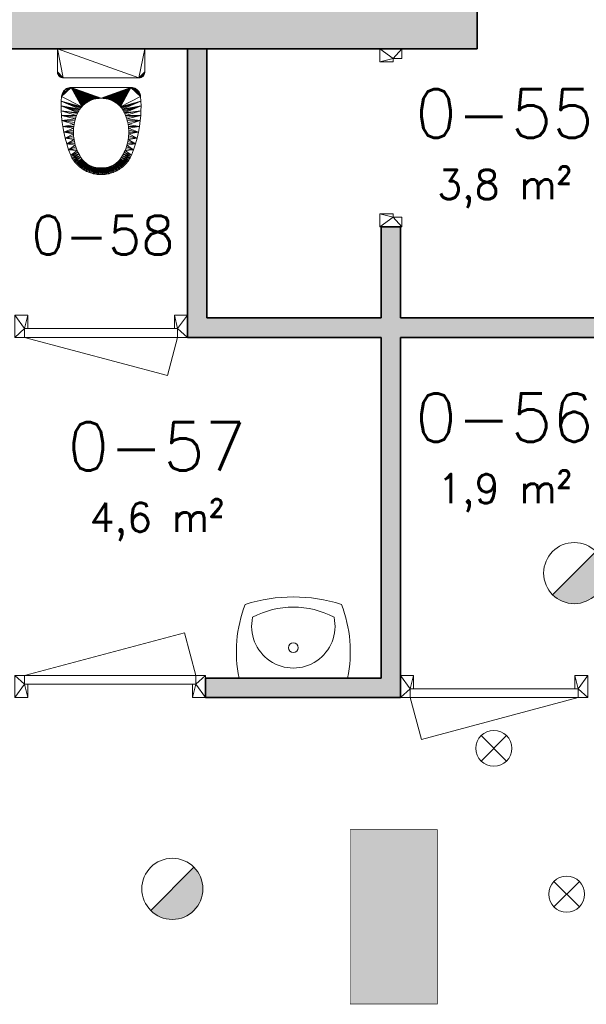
# Model space of a CAD drawing. Header units: millimetres. Extents: x -13022 to 1371524, y -38729 to 632593.
# Tile 253 of 256: x 545541 to 548465, y 584224 to 589308. Entities that reach past the tile are written whole.
import ezdxf

# ---------------------------------------------------------------- set-up
doc = ezdxf.new("R2010")
doc.units = ezdxf.units.MM
doc.header["$LTSCALE"] = 35
for name, color, linetype, lineweight in [('A LIJN 1', 1, 'Continuous', 20), ('A LIJN 2', 2, 'Continuous', 35), ('A LIJN 5', 5, 'Continuous', 13), ('A LIJN 9', 252, 'Continuous', 18), ('A OPMER', 10, 'Continuous', 50), ('Al65----_beveiliging-inst', 92, 'Continuous', 9), ('B95 tekst', 7, 'Continuous', 25), ('brandveiligheid voorzieningen', 10, 'Continuous', 9)]:
    doc.layers.add(name, color=color, linetype=linetype, lineweight=lineweight)
doc.layers.add('Al$8a---_hulplijnen', color=6, linetype='Continuous', plot=False)
doc.styles.add('Algemeen', font='simplex.shx', dxfattribs={"height": 2.5})

# ---------------------------------------------------------------- blocks, each defined once
blk = doc.blocks.new('sink4')
at = {"layer": 'A LIJN 1', "linetype": 'Continuous'}
blk.add_line((0.2800000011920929, 0), (-0.2800000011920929, 0), dxfattribs=at)
for centre, radius, start, end in [((0.3853744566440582, -0.1364820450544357), 0.6792279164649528, 168.4082261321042, 201.1055233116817), ((-0.380484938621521, -0.1364830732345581), 0.67443897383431, 338.7374405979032, 11.67530728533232), ((0, -0.1574999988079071), 0.0250000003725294, 180.0000098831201, 179.9994188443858), ((-0.0001229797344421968, 0.3903213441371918), 0.8103213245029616, 252.1661429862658, 287.833838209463)]:
    blk.add_arc(centre, radius, start, end, dxfattribs=at)
at = {"layer": 'A LIJN 1', "linetype": 'Continuous', "extrusion": (0, 0, -1)}
for centre, radius, start, end in [((-1.044377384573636e-08, -0.2677500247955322), 0.2152500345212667, 347.3196219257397, 192.6803652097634), ((7.200775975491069e-09, 0.07875002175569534), 0.4462500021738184, 241.927507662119, 298.0724822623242)]:
    blk.add_arc(centre, radius, start, end, dxfattribs=at)
blk = doc.blocks.new('wc1')
at = {"layer": 'A LIJN 1', "linetype": 'Continuous'}
mesh = blk.add_polyface(dxfattribs=at)
corners = [(-0.01401017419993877, 0.6495051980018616), (-0.007010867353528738, 0.6499302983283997), (-0.009234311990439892, 0.615458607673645), (-0.07010667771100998, 0.5962308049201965), (-0.0930158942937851, 0.6230137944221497), (-0.08702303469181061, 0.6266548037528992), (-0.04537882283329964, 0.6085883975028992), (-0.06172994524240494, 0.6387125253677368), (-0.05512797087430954, 0.6410757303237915), (-0.06619889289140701, 0.5986909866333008), (-0.08088786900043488, 0.6300504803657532), (-0.09885665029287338, 0.6191335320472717), (-0.07761675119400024, 0.5908586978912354), (-0.08120739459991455, 0.587955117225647), (-0.06219729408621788, 0.6009954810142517), (-0.01384625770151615, 0.6152276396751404), (-0.02098657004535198, 0.6487974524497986), (-0.07462043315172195, 0.6331953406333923), (-0.01844553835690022, 0.614815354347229), (-0.0846809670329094, 0.5849124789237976), (-0.0880320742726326, 0.5817354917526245), (-0.1100439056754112, 0.6106807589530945), (-0.02792864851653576, 0.6478081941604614), (-0.02302502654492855, 0.6142223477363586), (-0.04100377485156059, 0.6100656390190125), (-0.004616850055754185, 0.6155077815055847), (-0.03482505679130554, 0.6465391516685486), (-0.03209627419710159, 0.6124981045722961), (-0.04166451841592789, 0.6449922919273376), (7.75029391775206e-08, 0.6500720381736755), (-1.029152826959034e-06, 0.6153752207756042), (-0.07391460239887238, 0.5936186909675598), (-0.04843584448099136, 0.643170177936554), (-0.06823097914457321, 0.636084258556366), (-0.05393761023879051, 0.6051231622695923), (-0.05810808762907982, 0.603140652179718), (-0.02757762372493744, 0.6134495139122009), (-0.1045357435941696, 0.6150202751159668), (-0.1153721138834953, 0.6061221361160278), (-0.04969232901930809, 0.6069400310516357), (-0.03657396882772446, 0.6113695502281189), (-0.1205116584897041, 0.601351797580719), (-0.0912555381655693, 0.5784290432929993)]
mesh.append_faces([[corners[k] for k in face] for face in [(9, 10, 14), (0, 15, 16), (6, 8, 24), (26, 27, 28), (25, 29, 30), (32, 24, 8), (22, 36, 26), (34, 7, 39), (33, 35, 17), (11, 13, 37), (37, 19, 21)]], dxfattribs={"vtx0": -1, "vtx1": -1})
mesh.append_faces([[corners[k] for k in face] for face in [(3, 4, 5), (6, 7, 8), (9, 5, 10), (11, 12, 13), (22, 18, 23), (11, 31, 12), (33, 34, 35), (26, 36, 27), (25, 1, 29), (37, 13, 19), (22, 23, 36), (0, 2, 15), (32, 40, 24)]], dxfattribs={"vtx0": -1, "vtx2": -1})
mesh.append_faces([[corners[k] for k in face] for face in [(0, 1, 2), (9, 3, 5), (10, 17, 14), (15, 18, 16), (19, 20, 21), (25, 2, 1), (3, 31, 4), (22, 16, 18), (38, 21, 20), (27, 40, 28), (33, 7, 34), (6, 39, 7), (41, 38, 42), (32, 28, 40), (11, 4, 31), (35, 14, 17)]], dxfattribs={"vtx1": -1, "vtx2": -1})
mesh = blk.add_polyface(dxfattribs=at)
corners = [(0.01384626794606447, 0.6152276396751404), (0.02098655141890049, 0.6487974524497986), (0.01844554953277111, 0.614815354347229), (0.03209628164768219, 0.6124981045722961), (0.03482503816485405, 0.6465391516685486), (0.0416644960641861, 0.6449922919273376), (0.07391460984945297, 0.5936186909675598), (0.07010669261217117, 0.5962308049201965), (0.0930158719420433, 0.6230137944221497), (0.04100378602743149, 0.6100656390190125), (0.05512794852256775, 0.6410757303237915), (0.04537883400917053, 0.6085883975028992), (0.1045357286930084, 0.6150202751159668), (0.08468097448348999, 0.5849124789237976), (0.08120740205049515, 0.587955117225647), (0.02792862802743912, 0.6478081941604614), (0.02757763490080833, 0.6134495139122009), (0.08088785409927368, 0.6300504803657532), (0.08702301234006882, 0.6266548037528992), (0.06619890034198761, 0.5986909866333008), (0.009234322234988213, 0.615458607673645), (0.01401015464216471, 0.6495051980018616), (0.02302503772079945, 0.6142223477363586), (0.04969234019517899, 0.6069400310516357), (0.06172992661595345, 0.6387125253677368), (0.004616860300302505, 0.6155077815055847), (7.75029391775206e-08, 0.6500720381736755), (0.007010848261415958, 0.6499302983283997), (0.05393762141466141, 0.6051231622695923), (0.06823095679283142, 0.636084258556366), (0.0880320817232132, 0.5817354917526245), (0.1100438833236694, 0.6106808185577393), (0.03657398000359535, 0.6113695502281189), (0.04843582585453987, 0.6431701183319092), (0.05810809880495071, 0.603140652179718), (-1.029152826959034e-06, 0.6153752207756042), (0.07462041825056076, 0.6331953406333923), (0.1153720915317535, 0.6061221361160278), (0.06219730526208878, 0.6009954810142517), (0.09885662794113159, 0.6191335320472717), (0.1205116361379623, 0.601351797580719), (0.0912555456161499, 0.5784290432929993), (0.07761675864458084, 0.5908586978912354)]
mesh.append_faces([[corners[k] for k in face] for face in [(0, 1, 2), (9, 10, 11), (15, 2, 1), (4, 16, 15), (19, 18, 7), (28, 29, 34), (36, 34, 29), (37, 30, 31), (17, 38, 36), (39, 6, 8), (12, 14, 39), (25, 27, 20)]], dxfattribs={"vtx0": -1, "vtx1": -1})
mesh.append_faces([[corners[k] for k in face] for face in [(3, 4, 5), (12, 13, 14), (15, 16, 22), (25, 26, 27), (28, 24, 29), (7, 18, 8), (15, 22, 2), (32, 5, 33), (39, 42, 6), (20, 27, 21), (39, 14, 42), (36, 38, 34), (9, 33, 10), (0, 21, 1), (17, 19, 38)]], dxfattribs={"vtx0": -1, "vtx2": -1})
mesh.append_faces([[corners[k] for k in face] for face in [(6, 7, 8), (3, 16, 4), (17, 18, 19), (0, 20, 21), (23, 11, 24), (30, 13, 31), (28, 23, 24), (9, 32, 33), (25, 35, 26), (32, 3, 5), (37, 40, 41), (10, 24, 11), (12, 31, 13)]], dxfattribs={"vtx1": -1, "vtx2": -1})
mesh = blk.add_polyface(dxfattribs=at)
corners = [(-0.1305006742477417, 0.5067863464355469), (-0.1333841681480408, 0.4974537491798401), (-0.1678780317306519, 0.5211800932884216), (-0.09434635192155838, 0.5749982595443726), (-0.1254541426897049, 0.5963776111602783), (-0.1205116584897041, 0.601351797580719), (-0.0912555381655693, 0.5784290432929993), (-0.1420059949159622, 0.4494631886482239), (-0.1425512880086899, 0.4397105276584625), (-0.1855933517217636, 0.4616378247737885), (-0.1272404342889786, 0.515994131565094), (-0.1390200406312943, 0.5803145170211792), (-0.1347158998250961, 0.5858502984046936), (-0.1054976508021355, 0.5596367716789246), (-0.1978111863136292, 0.4007294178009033), (-0.1393330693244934, 0.391057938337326), (-0.2018249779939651, 0.3699208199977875), (-0.1236088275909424, 0.525061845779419), (-0.1570032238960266, 0.5502834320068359), (-0.1196118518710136, 0.5339745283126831), (-0.1426999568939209, 0.4299437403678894), (-0.1424517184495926, 0.420179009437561), (-0.1923968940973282, 0.4313229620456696), (-0.097299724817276, 0.5714484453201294), (-0.1153721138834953, 0.6061221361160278), (-0.0880320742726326, 0.5817354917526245), (-0.1418070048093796, 0.4104323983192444), (-0.1397297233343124, 0.4688618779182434), (-0.1410649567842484, 0.4591856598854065), (-0.1538985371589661, 0.5565708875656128), (-0.1152561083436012, 0.542717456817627), (-0.1774147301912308, 0.49161097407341), (-0.1001110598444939, 0.5677852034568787), (-0.1375079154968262, 0.3814620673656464), (-0.1407668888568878, 0.4007200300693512), (-0.1505421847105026, 0.5627276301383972), (-0.1301914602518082, 0.5912076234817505), (-0.143096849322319, 0.5746091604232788), (-0.135886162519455, 0.4880117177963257), (-0.1469396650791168, 0.5687437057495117), (-0.1105487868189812, 0.5512762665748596), (-0.1380024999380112, 0.4784758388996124)]
mesh.append_faces([[corners[k] for k in face] for face in [(3, 5, 6), (0, 2, 10), (14, 15, 16), (17, 18, 19), (2, 1, 31), (29, 19, 18), (34, 14, 26), (35, 30, 29), (7, 9, 28), (11, 13, 37), (38, 31, 1), (20, 22, 8), (39, 30, 35), (27, 31, 41), (36, 32, 12)]], dxfattribs={"vtx0": -1, "vtx1": -1})
mesh.append_faces([[corners[k] for k in face] for face in [(3, 4, 5), (17, 2, 18), (24, 25, 6), (26, 14, 22), (29, 30, 19), (12, 32, 13), (27, 9, 31), (4, 23, 32), (39, 40, 30), (37, 13, 40)]], dxfattribs={"vtx0": -1, "vtx2": -1})
mesh.append_faces([[corners[k] for k in face] for face in [(0, 1, 2), (7, 8, 9), (11, 12, 13), (20, 21, 22), (3, 23, 4), (21, 26, 22), (27, 28, 9), (15, 33, 16), (36, 4, 32), (34, 15, 14), (17, 10, 2), (22, 9, 8), (38, 41, 31), (39, 37, 40)]], dxfattribs={"vtx1": -1, "vtx2": -1})
mesh = blk.add_polyface(dxfattribs=at)
corners = [(0.1774147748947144, 0.4916110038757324), (0.1855933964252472, 0.4616378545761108), (0.1397297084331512, 0.468861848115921), (0.1538985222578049, 0.5565708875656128), (0.1152561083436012, 0.542717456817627), (0.1505421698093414, 0.562727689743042), (0.1196118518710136, 0.5339745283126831), (0.1380024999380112, 0.4784758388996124), (0.1358861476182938, 0.4880117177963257), (0.1393330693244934, 0.391057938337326), (0.1407668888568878, 0.4007200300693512), (0.1978112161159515, 0.4007294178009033), (0.1390200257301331, 0.5803145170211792), (0.1430968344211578, 0.5746091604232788), (0.1054976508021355, 0.5596367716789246), (0.1333841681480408, 0.4974537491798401), (0.1305006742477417, 0.5067863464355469), (0.1678780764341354, 0.5211800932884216), (0.1001110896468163, 0.5677851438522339), (0.1347158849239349, 0.5858502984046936), (0.130191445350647, 0.5912076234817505), (0.1425512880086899, 0.4397104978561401), (0.1420059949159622, 0.4494631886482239), (0.1254541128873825, 0.5963776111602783), (0.0972997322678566, 0.5714484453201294), (0.2018250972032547, 0.3699203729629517), (0.1375079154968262, 0.3814620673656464), (0.1153720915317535, 0.6061221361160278), (0.0912555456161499, 0.5784290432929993), (0.0880320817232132, 0.5817354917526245), (0.1469396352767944, 0.5687437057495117), (0.1105487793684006, 0.5512762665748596), (0.1923969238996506, 0.4313229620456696), (0.1418070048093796, 0.4104323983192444), (0.1424517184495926, 0.420179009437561), (0.1426999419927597, 0.4299437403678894), (0.1272404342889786, 0.5159940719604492), (0.1236088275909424, 0.5250617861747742), (0.1410649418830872, 0.4591856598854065), (0.1570031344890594, 0.5502836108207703), (0.09434635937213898, 0.5749982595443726), (0.1205116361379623, 0.601351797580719)]
mesh.append_faces([[corners[k] for k in face] for face in [(3, 4, 5), (18, 19, 14), (25, 9, 11), (5, 4, 30), (31, 30, 4), (15, 0, 8), (36, 17, 16), (33, 11, 10), (12, 14, 19), (6, 39, 37), (23, 40, 41)]], dxfattribs={"vtx0": -1, "vtx1": -1})
mesh.append_faces([[corners[k] for k in face] for face in [(3, 6, 4), (0, 7, 8), (18, 20, 19), (1, 21, 22), (23, 18, 24), (25, 26, 9), (27, 28, 29), (15, 17, 0), (32, 33, 34), (32, 35, 21), (1, 22, 38), (0, 2, 7), (31, 13, 30), (23, 24, 40), (41, 40, 28), (1, 38, 2), (32, 34, 35)]], dxfattribs={"vtx0": -1, "vtx2": -1})
mesh.append_faces([[corners[k] for k in face] for face in [(0, 1, 2), (9, 10, 11), (12, 13, 14), (15, 16, 17), (32, 11, 33), (31, 14, 13), (36, 37, 17), (3, 39, 6), (39, 17, 37), (23, 20, 18), (1, 32, 21)]], dxfattribs={"vtx1": -1, "vtx2": -1})
mesh = blk.add_polyface(dxfattribs=at)
corners = [(-0.1539929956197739, 0.2000000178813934), (-0.02651894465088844, 0.2581171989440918), (-0.02126264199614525, 0.257208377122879), (-0.0881575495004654, 0.2881376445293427), (-0.08406037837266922, 0.2847218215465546), (-0.07547014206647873, 0.2783988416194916), (-0.07099100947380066, 0.275501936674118), (-0.052019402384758, 0.2657844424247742), (-0.04705122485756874, 0.2638423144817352), (-0.2054221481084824, 0.2706540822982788), (-0.109565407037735, 0.3118279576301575), (-0.1064050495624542, 0.3075306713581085), (-0.04200885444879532, 0.2621018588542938), (-0.03690047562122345, 0.2605659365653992), (-0.06639882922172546, 0.2727877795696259), (-0.09211381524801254, 0.2917157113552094), (-0.03173437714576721, 0.2592369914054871), (-0.1263638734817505, 0.3440555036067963), (-0.2042235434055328, 0.3451782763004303), (-0.1297178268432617, 0.3532295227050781), (-0.1030741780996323, 0.3033641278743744), (-0.09957818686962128, 0.2993351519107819), (-0.2038205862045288, 0.245847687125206), (-0.1226400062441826, 0.3350252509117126), (-0.2056237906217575, 0.3203597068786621), (-0.202458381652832, 0.2377058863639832), (-0.2033080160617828, 0.2417487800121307), (-0.01597400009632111, 0.2565120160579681), (-0.1204033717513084, 0.3301825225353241), (-0.2060235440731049, 0.2955048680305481), (-0.1125501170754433, 0.3162490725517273), (-0.1352944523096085, 0.3719482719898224), (-0.2018249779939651, 0.3699208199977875), (-0.1375079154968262, 0.3814620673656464), (-0.1153543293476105, 0.3207868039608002), (-0.07982895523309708, 0.2814737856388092), (-0.1326963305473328, 0.3625322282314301), (-0.1179734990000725, 0.3254337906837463), (-0.09592275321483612, 0.2954502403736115), (-0.06170106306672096, 0.2702608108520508), (-0.05690532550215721, 0.2679251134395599), (-0.2012778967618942, 0.2337469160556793)]
mesh.append_faces([[corners[k] for k in face] for face in [(22, 25, 26)]], dxfattribs={"vtx0": -1})
mesh.append_faces([[corners[k] for k in face] for face in [(17, 18, 19), (10, 29, 30), (31, 32, 33), (35, 0, 4), (37, 29, 28), (34, 29, 37), (9, 21, 22), (28, 24, 23), (19, 18, 36)]], dxfattribs={"vtx0": -1, "vtx1": -1})
mesh.append_faces([[corners[k] for k in face] for face in [(0, 22, 21)]], dxfattribs={"vtx0": -1, "vtx1": -1, "vtx2": -1})
mesh.append_faces([[corners[k] for k in face] for face in [(0, 1, 2), (0, 3, 4), (0, 5, 6), (0, 7, 8), (9, 10, 11), (0, 12, 13), (0, 6, 14), (0, 15, 3), (0, 13, 16), (9, 20, 21), (0, 2, 27), (17, 24, 18), (28, 29, 24), (0, 21, 38), (0, 16, 1), (0, 8, 12), (0, 14, 39), (0, 39, 40), (22, 41, 25), (9, 11, 20), (0, 40, 7), (0, 38, 15)]], dxfattribs={"vtx0": -1, "vtx2": -1})
mesh.append_faces([[corners[k] for k in face] for face in [(17, 23, 24), (34, 30, 29), (18, 32, 36), (9, 29, 10), (35, 5, 0), (31, 36, 32)]], dxfattribs={"vtx1": -1, "vtx2": -1})
mesh = blk.add_polyface(dxfattribs=at)
corners = [(0.1539930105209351, 0.2000000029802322), (0.03690046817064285, 0.2605659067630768), (0.04200884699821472, 0.2621018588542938), (0.0212626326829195, 0.257208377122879), (0.0265189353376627, 0.2581171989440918), (0.109565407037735, 0.3118279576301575), (0.1125501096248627, 0.3162490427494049), (0.2060235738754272, 0.2955048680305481), (0.2054221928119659, 0.2706541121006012), (0.1064050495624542, 0.3075306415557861), (0.09592275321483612, 0.2954502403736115), (0.09957817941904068, 0.2993351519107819), (0.1263638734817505, 0.3440554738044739), (0.2056238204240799, 0.3203597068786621), (0.122639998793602, 0.335025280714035), (0.04705121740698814, 0.2638423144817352), (0.0520193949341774, 0.2657844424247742), (0.03173436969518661, 0.2592369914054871), (0.1204033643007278, 0.3301825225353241), (0.1153543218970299, 0.3207868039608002), (0.1297178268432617, 0.3532295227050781), (0.1326963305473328, 0.3625322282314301), (0.2042235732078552, 0.3451783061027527), (0.09211381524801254, 0.2917157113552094), (0.0881575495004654, 0.2881376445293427), (0.07982894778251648, 0.2814737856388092), (0.08406037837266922, 0.2847218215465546), (0.1030741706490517, 0.3033641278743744), (0.01597399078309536, 0.2565120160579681), (0.06639882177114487, 0.2727877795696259), (0.07099100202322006, 0.275501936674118), (0.05690531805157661, 0.2679250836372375), (0.06170105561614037, 0.2702608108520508), (0.2038210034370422, 0.2458480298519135), (0.202458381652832, 0.2377058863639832), (0.2012778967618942, 0.2337469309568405), (0.07547013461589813, 0.2783988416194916), (0.2018250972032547, 0.3699203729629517), (0.1352944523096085, 0.3719482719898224), (0.1179734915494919, 0.3254337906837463), (0.1375079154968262, 0.3814620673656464), (0.01066159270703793, 0.2560292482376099), (0.2033080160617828, 0.2417487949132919)]
mesh.append_faces([[corners[k] for k in face] for face in [(5, 8, 9), (12, 13, 14), (23, 0, 24), (39, 7, 19), (9, 8, 27), (18, 7, 39), (25, 0, 36)]], dxfattribs={"vtx0": -1, "vtx1": -1})
mesh.append_faces([[corners[k] for k in face] for face in [(0, 11, 33)]], dxfattribs={"vtx0": -1, "vtx1": -1, "vtx2": -1})
mesh.append_faces([[corners[k] for k in face] for face in [(0, 1, 2), (0, 3, 4), (0, 10, 11), (0, 15, 16), (0, 4, 17), (18, 13, 7), (0, 2, 15), (0, 28, 3), (5, 7, 8), (0, 29, 30), (0, 16, 31), (0, 32, 29), (33, 34, 35), (0, 30, 36), (37, 21, 38), (37, 38, 40), (0, 41, 28), (12, 22, 13), (0, 17, 1), (11, 8, 33), (0, 31, 32)]], dxfattribs={"vtx0": -1, "vtx2": -1})
mesh.append_faces([[corners[k] for k in face] for face in [(42, 34, 33)]], dxfattribs={"vtx1": -1})
mesh.append_faces([[corners[k] for k in face] for face in [(5, 6, 7), (6, 19, 7), (20, 21, 22), (25, 26, 0), (11, 27, 8), (12, 20, 22), (23, 10, 0), (37, 22, 21), (26, 24, 0), (18, 14, 13)]], dxfattribs={"vtx1": -1, "vtx2": -1})
mesh = blk.add_polyface(dxfattribs=at)
corners = [(-0.2042704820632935, 0.1485316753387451), (-0.2106749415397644, 0.1455791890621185), (-0.208619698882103, 0.1467301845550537), (-0.2064804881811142, 0.1477163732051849), (-0.2205791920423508, 0.1356749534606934), (-0.2178121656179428, 0.1394834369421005), (-0.2162131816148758, 0.1412131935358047), (-0.1973537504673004, 0.1499074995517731), (-0.1949999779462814, 0.1499999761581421), (-0.2020033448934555, 0.1491710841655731), (-0.1996930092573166, 0.1496306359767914), (-0.2249075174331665, 0.12235376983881), (-0.2249999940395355, 0.119999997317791), (-0.2249999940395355, 0), (-0.2235316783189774, 0.1292705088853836), (-0.2126335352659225, 0.1442704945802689), (-0.2144834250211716, 0.1428121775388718), (-0.2246306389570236, 0.1246930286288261), (-0.2241710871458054, 0.1270033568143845), (-0.2227163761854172, 0.1314805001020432), (-0.2217301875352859, 0.1336197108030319), (0.2249999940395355, 0), (-0.2192704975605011, 0.1376335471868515), (-0.1539929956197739, 0.2000000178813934), (-0.01597400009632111, 0.2565120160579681), (-0.01066160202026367, 0.2560292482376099), (-0.1997746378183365, 0.2298989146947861), (-0.2012778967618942, 0.2337469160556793), (-0.2038205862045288, 0.245847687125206), (-0.1622201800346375, 0.2006817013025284), (-0.1662635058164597, 0.2015292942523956), (-0.1581206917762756, 0.2001707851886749), (-0.1878485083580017, 0.2132063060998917), (-0.1907704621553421, 0.2161267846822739), (-0.1702230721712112, 0.2027077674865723), (-0.1740718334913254, 0.2042090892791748), (-0.1846954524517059, 0.2105370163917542), (-0.1958429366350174, 0.2226399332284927), (-0.1934413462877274, 0.2192784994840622), (-0.1813328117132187, 0.2081371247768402), (-0.005334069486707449, 0.2557608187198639), (-0.1979588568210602, 0.2261881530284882), (-0.1777835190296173, 0.2060229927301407), (3.841635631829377e-08, 0.255707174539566)]
mesh.append_faces([[corners[k] for k in face] for face in [(0, 2, 3), (15, 6, 16)]], dxfattribs={"vtx0": -1})
mesh.append_faces([[corners[k] for k in face] for face in [(11, 8, 12), (14, 11, 18), (19, 4, 14), (37, 28, 38), (26, 28, 41)]], dxfattribs={"vtx0": -1, "vtx1": -1})
mesh.append_faces([[corners[k] for k in face] for face in [(0, 8, 11), (14, 0, 11), (15, 14, 4), (14, 1, 0), (15, 4, 6), (28, 31, 30), (28, 35, 39), (28, 30, 35)]], dxfattribs={"vtx0": -1, "vtx1": -1, "vtx2": -1})
mesh.append_faces([[corners[k] for k in face] for face in [(0, 1, 2), (4, 5, 6), (0, 7, 8), (8, 13, 12), (0, 10, 7), (8, 21, 13), (23, 24, 25), (28, 32, 33), (28, 36, 32), (28, 39, 36), (23, 25, 40), (23, 40, 43), (28, 33, 38)]], dxfattribs={"vtx0": -1, "vtx2": -1})
mesh.append_faces([[corners[k] for k in face] for face in [(29, 30, 31), (34, 35, 30), (42, 39, 35)]], dxfattribs={"vtx1": -1})
mesh.append_faces([[corners[k] for k in face] for face in [(15, 1, 14), (26, 27, 28), (23, 31, 28), (37, 41, 28)]], dxfattribs={"vtx1": -1, "vtx2": -1})
mesh.append_faces([[corners[k] for k in face] for face in [(0, 9, 10), (11, 17, 18), (19, 20, 4), (4, 22, 5)]], dxfattribs={"vtx2": -1})
mesh = blk.add_polyface(dxfattribs=at)
corners = [(0.2192705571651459, 0.1376335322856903), (0.2144834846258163, 0.1428121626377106), (0.2162132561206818, 0.1412131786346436), (0.2205792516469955, 0.1356749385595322), (0.2217302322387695, 0.1336196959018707), (0.1996930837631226, 0.1496306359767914), (0.1950000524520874, 0.1499999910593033), (0.1973538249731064, 0.1499075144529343), (0.2246306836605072, 0.1246930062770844), (0.2227164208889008, 0.131480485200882), (0.2241711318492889, 0.1270033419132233), (0.2042705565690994, 0.1485316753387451), (0.2250000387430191, 0.1199999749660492), (0.2249999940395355, 0), (-0.1949999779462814, 0.1499999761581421), (0.2106750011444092, 0.1455791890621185), (0.2126336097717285, 0.1442704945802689), (0.2235317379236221, 0.1292704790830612), (0.2249075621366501, 0.1223537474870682), (0.2020034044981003, 0.1491710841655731), (0.206480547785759, 0.1477163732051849), (0.2086197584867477, 0.1467301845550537), (0.2178122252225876, 0.1394834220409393), (0.1979588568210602, 0.2261881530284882), (0.2012778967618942, 0.2337469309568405), (0.1997746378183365, 0.2298989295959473), (0.1662635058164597, 0.2015292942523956), (0.1622201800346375, 0.2006817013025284), (0.1581206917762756, 0.2001707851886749), (0.1777835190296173, 0.2060230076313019), (0.1878485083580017, 0.2132063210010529), (0.1740718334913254, 0.2042090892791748), (0.1702230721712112, 0.2027077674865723), (0.1539930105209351, 0.2000000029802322), (0.2038210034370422, 0.2458480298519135), (0.1934413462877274, 0.2192784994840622), (-0.1539929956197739, 0.2000000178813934), (3.841635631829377e-08, 0.255707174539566), (0.005334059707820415, 0.2557608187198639), (0.01066159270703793, 0.2560292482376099), (0.1846954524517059, 0.2105370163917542), (0.1907704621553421, 0.2161267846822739), (0.1813328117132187, 0.2081371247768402), (0.1958429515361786, 0.2226399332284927)]
mesh.append_faces([[corners[k] for k in face] for face in [(5, 6, 7), (10, 9, 17), (15, 20, 21), (23, 24, 25), (26, 31, 32)]], dxfattribs={"vtx0": -1})
mesh.append_faces([[corners[k] for k in face] for face in [(8, 9, 10), (33, 34, 28), (36, 37, 33), (40, 29, 30)]], dxfattribs={"vtx0": -1, "vtx1": -1})
mesh.append_faces([[corners[k] for k in face] for face in [(8, 11, 4), (0, 4, 1), (8, 12, 6), (15, 1, 11), (8, 6, 11), (4, 11, 1), (5, 11, 6), (26, 28, 29), (28, 24, 30), (23, 35, 30), (28, 34, 24), (23, 30, 24), (28, 30, 29)]], dxfattribs={"vtx0": -1, "vtx1": -1, "vtx2": -1})
mesh.append_faces([[corners[k] for k in face] for face in [(0, 1, 2), (8, 4, 9), (6, 12, 13), (15, 11, 20), (33, 38, 39), (33, 37, 38), (26, 29, 31)]], dxfattribs={"vtx0": -1, "vtx2": -1})
mesh.append_faces([[corners[k] for k in face] for face in [(42, 29, 40)]], dxfattribs={"vtx1": -1})
mesh.append_faces([[corners[k] for k in face] for face in [(14, 6, 13)]], dxfattribs={"vtx1": -1, "vtx2": -1})
mesh.append_faces([[corners[k] for k in face] for face in [(0, 3, 4), (15, 16, 1), (8, 18, 12), (5, 19, 11), (2, 22, 0), (26, 27, 28), (35, 41, 30), (23, 43, 35)]], dxfattribs={"vtx2": -1})
blk = doc.blocks.new('Nevenindicator')
at = {"layer": 'Al65----_beveiliging-inst', "color": 92, "ltscale": 0.7}
for p, q in [((159.1855845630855, -81.93500571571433), (161.3709309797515, -79.74965929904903)), ((159.1855845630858, -79.7496592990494), (161.3709309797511, -81.93500571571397))]:
    blk.add_line(p, q, dxfattribs=at)
blk.add_circle((160.2782577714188, -80.84233250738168), 1.545273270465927, dxfattribs=at)
blk = doc.blocks.new('Brandmelder')
at = {"layer": 'brandveiligheid voorzieningen'}
blk.add_hatch(color=256, dxfattribs=at).paths.add_polyline_path([(76.61761215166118, -89.8017357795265, 0.198912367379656), (75.84758572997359, -87.94272754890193), (72.12956926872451, -91.66074401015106, 0.6681786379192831)])
blk.add_line((72.12956926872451, -91.66074401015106), (75.84758572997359, -87.94272754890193), dxfattribs=at)
blk.add_circle((73.98857749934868, -89.8017357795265), 2.629034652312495, dxfattribs=at)
blk = doc.blocks.new('Vluchtrichting linksaf')
at = {"layer": 'Al65----_beveiliging-inst', "linetype": 'Continuous', "true_color": 0xffffff}
for points in [[(-6.69399999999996, 1.10590000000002), (-4.06899999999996, 1.10590000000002), (-4.06899999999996, 6.343900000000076), (-6.69399999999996, 6.343900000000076)], [(-1.985000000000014, 3.44789999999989), (0.92999999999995, 3.44789999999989), (0.92999999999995, 4.050899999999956), (-1.985000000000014, 4.050899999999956), (-1.985000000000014, 5.199399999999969), (-3.452999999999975, 3.749399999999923), (-1.985000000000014, 2.294399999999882)]]:
    blk.add_hatch(color=7, dxfattribs=at).paths.add_polyline_path(points)
h = blk.add_hatch(color=7, dxfattribs=at)
edge = h.paths.add_edge_path()
edge.add_ellipse((1.884371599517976, 5.962014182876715), major_axis=(-0.5356392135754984, 0.5356392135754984), ratio=0.9999999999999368, start_angle=226.8145226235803, end_angle=312.87195816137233, ccw=False)
edge.add_ellipse((1.902308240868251, 5.987162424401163), major_axis=(0.5226881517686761, 0.5226881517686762), ratio=0.9999999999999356, start_angle=303.43741699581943, end_angle=314.9098989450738, ccw=False)
edge.add_line((2.626499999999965, 5.838999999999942), (4.391499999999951, 5.838999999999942))
edge.add_line((4.391499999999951, 5.838999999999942), (5.437499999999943, 4.787000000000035))
edge.add_line((5.4375, 4.787000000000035), (5.024499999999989, 4.371999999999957))
edge.add_line((5.024499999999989, 4.371999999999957), (4.149499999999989, 5.252999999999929))
edge.add_line((4.149499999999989, 5.252999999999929), (3.283500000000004, 5.252999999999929))
edge.add_line((3.283500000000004, 5.252999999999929), (5.266500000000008, 3.346000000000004))
edge.add_line((5.266499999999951, 3.346000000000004), (6.433499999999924, 3.346000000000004))
edge.add_line((6.433499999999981, 3.346000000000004), (6.433499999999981, 2.613000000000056))
edge.add_line((6.433499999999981, 2.613000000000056), (4.235500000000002, 2.613000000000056))
edge.add_line((4.235500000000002, 2.613000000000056), (3.875500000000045, 2.973999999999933))
edge.add_line((3.875499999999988, 2.973999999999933), (2.932499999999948, 2.025999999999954))
edge.add_line((2.932500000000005, 2.025999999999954), (2.932500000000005, 0.8519999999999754))
edge.add_line((2.932500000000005, 0.8519999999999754), (2.203499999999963, 0.8519999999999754))
edge.add_line((2.203499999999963, 0.8519999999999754), (2.203499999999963, 2.329999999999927))
edge.add_line((2.203499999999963, 2.329999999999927), (3.360500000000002, 3.492999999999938))
edge.add_line((3.360500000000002, 3.492999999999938), (2.931500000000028, 3.923000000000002))
edge.add_line((2.931500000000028, 3.923000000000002), (2.167500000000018, 3.153999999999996))
edge.add_line((2.167500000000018, 3.153999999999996), (1.77249999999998, 3.551999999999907))
edge.add_line((1.772499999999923, 3.551999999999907), (2.536499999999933, 4.320999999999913))
edge.add_line((2.536499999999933, 4.320999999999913), (2.056499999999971, 4.802999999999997))
edge.add_line((2.056500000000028, 4.802999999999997), (2.056500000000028, 5.267000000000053))
edge.add_line((2.056500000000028, 5.267000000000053), (1.912500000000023, 5.252999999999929))
edge.add_ellipse((1.940810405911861, 6.011200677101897), major_axis=(-0.536502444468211, 0.536502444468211), ratio=0.9999999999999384, start_angle=46.90339105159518, end_angle=132.861630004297, ccw=False)
edge.add_ellipse((1.943140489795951, 5.95847877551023), major_axis=(-0.5382059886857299, 0.5382059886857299), ratio=0.9999999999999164, start_angle=-42.69286938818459, end_angle=42.92784833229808, ccw=False)
at = {"layer": 'Al65----_beveiliging-inst', "color": 7, "true_color": 0xffffff, "const_width": 0.05}
blk.add_lwpolyline([(-7.5, 0), (7.5, 0), (7.5, 7.5), (-7.5, 7.5)], close=True, dxfattribs=at)
at = {"layer": 'Al65----_beveiliging-inst', "color": 7, "true_color": 0xffffff}
blk.add_solid([(-7.5, 0), (7.5, 0), (-7.5, 7.5), (7.5, 7.5)], dxfattribs=at)
at = {"layer": 'Al65----_beveiliging-inst', "color": 92}
blk.add_solid([(-7.25, 0.25), (7.25, 0.25), (-7.25, 7.25), (7.25, 7.25)], dxfattribs=at)

msp = doc.modelspace()

# ---------------------------------------------------------------- hatches: boundary and pattern name
at = {"layer": 'A LIJN 9', "ltscale": 0.1}
h = msp.add_hatch(color=256, dxfattribs=at)
h.dxf.hatch_style = 1
h.paths.add_polyline_path([(509754.4847017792, 607112.0872739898), (497246.0645115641, 605976.3260308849), (497246.0645115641, 605875.9174827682), (497116.0644030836, 605864.1129020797), (497116.0644030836, 605478.7693564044), (497216.0647815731, 605478.7693564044), (497216.0647815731, 605772.7814201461), (497346.0648930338, 605784.584093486), (497346.0648930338, 605884.9945489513), (509654.4848001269, 607002.5959257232), (509654.4848001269, 593713.7912098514), (505502.0648485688, 593713.7912098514), (505502.0648485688, 593413.791025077), (505904.4848835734, 593413.791025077), (505904.4848835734, 592063.7897256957), (505602.0647502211, 592063.7897256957), (505602.0647502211, 592143.7896434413), (505502.0648485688, 592143.7896434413), (505502.0648485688, 592063.7897256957), (505502.0648485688, 591963.789344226), (506004.4847852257, 591963.789344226), (506004.4847852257, 592063.7897256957), (506004.4847852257, 593413.791025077), (509654.4848001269, 593413.791025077), (509654.4848001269, 592063.7897256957), (506914.4850886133, 592063.7897256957), (506914.4850886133, 591963.789344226), (509654.4848001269, 591963.789344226), (509654.4848001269, 589557.7911678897), (509654.4848001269, 589157.7915612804), (511845.2547496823, 589157.7915612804), (511845.2547496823, 586858.7908689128), (512245.254746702, 586858.7908689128), (512245.254746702, 589157.7915612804), (536525.4835343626, 589157.7915612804), (539241.4849853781, 589157.7915612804), (547902.3410386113, 589157.7915612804), (547902.3410386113, 589557.7911678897), (539841.4853519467, 589557.7911678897), (539841.4853519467, 589617.7915875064), (539241.4849853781, 589617.7915875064), (539241.4849853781, 589557.7911678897), (539241.4849853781, 589457.7917460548), (536525.4835343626, 589457.7917460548), (536525.4835343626, 589557.7911678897), (533029.4852322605, 589557.7911678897), (533029.4852322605, 590152.7904693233), (532929.4848507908, 590152.7904693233), (532929.4848507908, 589557.7911678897), (509934.4858384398, 589557.7911678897), (509934.4858384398, 600767.784279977), (510034.4838297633, 600767.784279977), (510034.4838297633, 601182.7851835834), (509934.4858384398, 601182.7851835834), (509934.4858384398, 606267.7784327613), (510034.4847864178, 606267.774618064), (510034.5006412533, 606682.7755276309), (509934.4858384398, 606682.7793423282), (509934.4858384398, 607208.8356200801), (509834.4858145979, 607199.755063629), (509834.4858145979, 589557.7911678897), (509754.4847017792, 589557.7911678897)])
h = msp.add_hatch(color=256, dxfattribs=at)
h.dxf.hatch_style = 1
h.paths.add_polyline_path([(547506.2534010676, 588237.7915028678), (547406.2549299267, 588237.7915028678), (547406.2549299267, 587767.7922014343), (546506.2534219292, 587767.7922014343), (546506.2534219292, 589157.7915612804), (546406.2549507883, 589157.7915612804), (546406.2549507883, 587667.7918199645), (547406.2549299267, 587667.7918199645), (547406.2549299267, 585907.7906791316), (546500.2490914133, 585907.7906791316), (546500.2490914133, 585807.7907744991), (547506.2534010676, 585807.7907744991), (547506.2534010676, 587667.7918199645), (548613.2556325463, 587667.7918199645), (548613.2556325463, 587767.7922014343), (547506.2534010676, 587767.7922014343)])

# ---------------------------------------------------------------- linework, layer by layer
at = {"layer": 'A LIJN 2'}
for p, q in [((547902.3410386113, 589157.7915612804), (547902.3410386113, 589557.7911678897)), ((539241.4849853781, 589157.7915612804), (547902.3410386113, 589157.7915612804)), ((546406.2549507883, 587667.7918199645), (546406.2549507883, 589157.7915612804)), ((546506.2534219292, 587767.7922014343), (546506.2534219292, 589157.7915612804)), ((547406.2549299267, 587767.7922014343), (547406.2549299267, 588237.7915028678)), ((547506.2534010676, 588237.7915028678), (547406.2549299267, 588237.7915028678)), ((547506.2534010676, 587767.7922014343), (547506.2534010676, 588237.7915028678)), ((546506.2534219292, 587767.7922014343), (547406.2549299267, 587767.7922014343)), ((547506.2534010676, 587767.7922014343), (548613.2556325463, 587767.7922014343)), ((546406.2549507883, 587667.7918199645), (547406.2549299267, 587667.7918199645)), ((547406.2549299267, 585907.7906791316), (547406.2549299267, 587667.7918199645)), ((547506.2534010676, 585807.7907744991), (547506.2534010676, 587667.7918199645)), ((547506.2534010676, 587667.7918199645), (548613.2556325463, 587667.7918199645)), ((546500.2490914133, 585907.7906791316), (547406.2549299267, 585907.7906791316)), ((546500.2490914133, 585807.7907744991), (547506.2534010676, 585807.7907744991))]:
    msp.add_line(p, q, dxfattribs=at)
at = {"layer": 'A LIJN 2', "ltscale": 0.1}
msp.add_line((546500.2490914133, 585807.7907744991), (546500.2490914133, 585907.7906791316), dxfattribs=at)
at = {"layer": 'A LIJN 5', "linetype": 'Continuous'}
for p, q in [((545583.2492924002, 587712.7899889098), (546339.2536080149, 587712.7899889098)), ((546356.2518990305, 587667.7918199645), (545566.2510043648, 587667.7918199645)), ((546303.334421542, 587470.2915970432), (545566.2510043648, 587667.7918199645)), ((546356.2518990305, 587667.7956346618), (546303.334421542, 587470.2915970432)), ((545566.2510043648, 585921.7891816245), (546391.0343086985, 586142.7822236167)), ((546391.0343086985, 586142.7822236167), (546450.2460366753, 585921.7891816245)), ((546450.2460366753, 585921.7891816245), (545566.2510043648, 585921.7891816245)), ((545583.2492924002, 585876.7910186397), (546433.2477486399, 585876.7910186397)), ((548406.2625354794, 585852.7889434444), (547573.2547408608, 585852.7889434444)), ((547556.2564498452, 585807.7907744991), (548423.260826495, 585807.7907744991)), ((547614.3237716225, 585591.0415891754), (547556.2564498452, 585807.7907744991)), ((548423.260826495, 585807.7907744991), (547614.3237716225, 585591.0415891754))]:
    msp.add_line(p, q, dxfattribs=at)

# ---------------------------------------------------------------- block references
at = {"layer": 'A OPMER', "ltscale": 0.1, "xscale": -60, "yscale": 60, "zscale": 60, "rotation": 270}
msp.add_blockref('Vluchtrichting linksaf', (547246.2674265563, 584675.8180104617), dxfattribs=at)
at = {"layer": 'Al$8a---_hulplijnen', "linetype": 'Continuous', "xscale": 999.9999776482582, "yscale": 999.9999776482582, "zscale": 100000, "rotation": 180}
for name, p in [('wc1', (545961.2552649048, 589157.7915612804)), ('sink4', (546953.0765301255, 585907.7911559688))]:
    msp.add_blockref(name, p, dxfattribs=at)
at = {"layer": 'Al65----_beveiliging-inst', "xscale": 60, "yscale": 60, "zscale": 60}
for name, p in [('Brandmelder', (543963.0263767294, 591838.6346777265)), ('Nevenindicator', (538370.601530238, 590396.4627035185)), ('Brandmelder', (541889.6469078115, 590208.4624615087)), ('Nevenindicator', (538746.5601722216, 589643.3304054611))]:
    msp.add_blockref(name, p, dxfattribs=at)

# ---------------------------------------------------------------- texts
at = {"layer": 'B95 tekst', "width": 4383.912724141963, "attachment_point": 2, "style": 'Algemeen'}
for s, insert, char_height in [('\\pt3600;{\\H0.83333x;0-55}\\P\\ptz;{\\H0.5x;3,8 m²}', (548042.6220154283, 588948.6480373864), 300), ('\\pt2400;0-58', (545971.3773720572, 588294.9061918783), 200), ('\\pt3600;{\\H0.83333x;0-56}\\P\\ptz;{\\H0.5x;1,9 m²}', (548042.6220154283, 587378.6487532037), 300), ('\\pt3600;{\\H0.83333x;0-57}\\P\\ptz;{\\H0.5x;4,6 m²}', (546249.2490364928, 587229.6546825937), 300)]:
    msp.add_mtext(s, dxfattribs=dict(at, insert=insert, char_height=char_height))

# ---------------------------------------------------------------- meshes
at = {"layer": 'A LIJN 5', "linetype": 'Continuous'}
mesh = msp.add_polyface(dxfattribs=at)
corners = [(547513.2571852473, 589107.7904168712), (547468.259016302, 589107.7904168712), (547513.2571852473, 589157.7915612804), (547399.2587721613, 589090.7902185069), (547399.2587721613, 589157.7915612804), (547468.259016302, 589090.7902185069)]
mesh.append_faces([[corners[k] for k in face] for face in [(1, 3, 4), (1, 4, 2)]], dxfattribs={"vtx0": -1, "vtx2": -1})
mesh.append_faces([[corners[k] for k in face] for face in [(0, 1, 2)]], dxfattribs={"vtx1": -1})
mesh.append_faces([[corners[k] for k in face] for face in [(1, 5, 3)]], dxfattribs={"vtx2": -1})
mesh = msp.add_polyface(dxfattribs=at)
corners = [(547399.2587721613, 588237.7915028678), (547468.259016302, 588287.792647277), (547513.2571852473, 588237.7915028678), (547468.259016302, 588304.7909382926), (547399.2587721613, 588304.7909382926), (547513.2571852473, 588287.792647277)]
mesh.append_faces([[corners[k] for k in face] for face in [(0, 1, 2)]], dxfattribs={"vtx0": -1, "vtx1": -1})
mesh.append_faces([[corners[k] for k in face] for face in [(3, 1, 4)]], dxfattribs={"vtx1": -1})
mesh.append_faces([[corners[k] for k in face] for face in [(0, 4, 1)]], dxfattribs={"vtx1": -1, "vtx2": -1})
mesh.append_faces([[corners[k] for k in face] for face in [(1, 5, 2)]], dxfattribs={"vtx2": -1})
mesh = msp.add_polyface(dxfattribs=at)
corners = [(545583.2492924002, 587781.7902330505), (545566.2510043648, 587712.7899889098), (545516.2555820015, 587781.7902330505), (545516.2555820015, 587667.7918199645), (545583.2492924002, 587712.7899889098), (545566.2510043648, 587667.7918199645)]
mesh.append_faces([[corners[k] for k in face] for face in [(3, 1, 5)]], dxfattribs={"vtx0": -1})
mesh.append_faces([[corners[k] for k in face] for face in [(0, 1, 2)]], dxfattribs={"vtx0": -1, "vtx1": -1})
mesh.append_faces([[corners[k] for k in face] for face in [(3, 2, 1)]], dxfattribs={"vtx1": -1, "vtx2": -1})
mesh.append_faces([[corners[k] for k in face] for face in [(0, 4, 1)]], dxfattribs={"vtx2": -1})
mesh = msp.add_polyface(dxfattribs=at)
corners = [(546356.2518990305, 587712.7899889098), (546339.2536080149, 587712.7899889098), (546339.2536080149, 587781.7902330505), (546406.2549507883, 587781.7902330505), (546406.2549507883, 587667.7918199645), (546356.2518990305, 587667.7918199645)]
mesh.append_faces([[corners[k] for k in face] for face in [(0, 3, 4), (0, 2, 3)]], dxfattribs={"vtx0": -1, "vtx2": -1})
mesh.append_faces([[corners[k] for k in face] for face in [(5, 0, 4)]], dxfattribs={"vtx1": -1})
mesh.append_faces([[corners[k] for k in face] for face in [(0, 1, 2)]], dxfattribs={"vtx2": -1})
mesh = msp.add_polyface(dxfattribs=at)
corners = [(545566.2510043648, 585921.7891816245), (545566.2510043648, 585876.7910186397), (545516.2555820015, 585921.7891816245), (545583.2492924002, 585807.7907744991), (545516.2555820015, 585807.7907744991), (545583.2492924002, 585876.7910186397)]
mesh.append_faces([[corners[k] for k in face] for face in [(1, 3, 4), (1, 4, 2)]], dxfattribs={"vtx0": -1, "vtx2": -1})
mesh.append_faces([[corners[k] for k in face] for face in [(0, 1, 2)]], dxfattribs={"vtx1": -1})
mesh.append_faces([[corners[k] for k in face] for face in [(1, 5, 3)]], dxfattribs={"vtx2": -1})
mesh = msp.add_polyface(dxfattribs=at)
corners = [(546500.2490914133, 585807.7907744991), (546433.2477486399, 585807.7907744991), (546450.2460366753, 585876.7910186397), (546500.2490914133, 585921.7891816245), (546433.2477486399, 585876.7910186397), (546450.2460366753, 585921.7891816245)]
mesh.append_faces([[corners[k] for k in face] for face in [(2, 1, 4)]], dxfattribs={"vtx0": -1})
mesh.append_faces([[corners[k] for k in face] for face in [(0, 2, 3)]], dxfattribs={"vtx0": -1, "vtx1": -1})
mesh.append_faces([[corners[k] for k in face] for face in [(0, 1, 2)]], dxfattribs={"vtx1": -1, "vtx2": -1})
mesh.append_faces([[corners[k] for k in face] for face in [(2, 5, 3)]], dxfattribs={"vtx2": -1})
mesh = msp.add_polyface(dxfattribs=at)
corners = [(547506.2534010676, 585921.7891816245), (547556.2564498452, 585852.7889434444), (547506.2534010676, 585807.7907744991), (547556.2564498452, 585807.7907744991), (547573.2547408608, 585921.7891816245), (547573.2547408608, 585852.7889434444)]
mesh.append_faces([[corners[k] for k in face] for face in [(0, 1, 2), (4, 1, 0)]], dxfattribs={"vtx0": -1, "vtx1": -1})
mesh.append_faces([[corners[k] for k in face] for face in [(3, 2, 1)]], dxfattribs={"vtx1": -1})
mesh.append_faces([[corners[k] for k in face] for face in [(4, 5, 1)]], dxfattribs={"vtx2": -1})
mesh = msp.add_polyface(dxfattribs=at)
corners = [(548423.260826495, 585852.7889434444), (548406.2625354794, 585921.7891816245), (548473.2562458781, 585921.7891816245), (548473.2562458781, 585807.7907744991), (548406.2625354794, 585852.7889434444), (548423.260826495, 585807.7907744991)]
mesh.append_faces([[corners[k] for k in face] for face in [(0, 1, 2), (0, 2, 3)]], dxfattribs={"vtx0": -1, "vtx2": -1})
mesh.append_faces([[corners[k] for k in face] for face in [(5, 0, 3)]], dxfattribs={"vtx1": -1})
mesh.append_faces([[corners[k] for k in face] for face in [(0, 4, 1)]], dxfattribs={"vtx2": -1})

doc.saveas('drawing.dxf')
